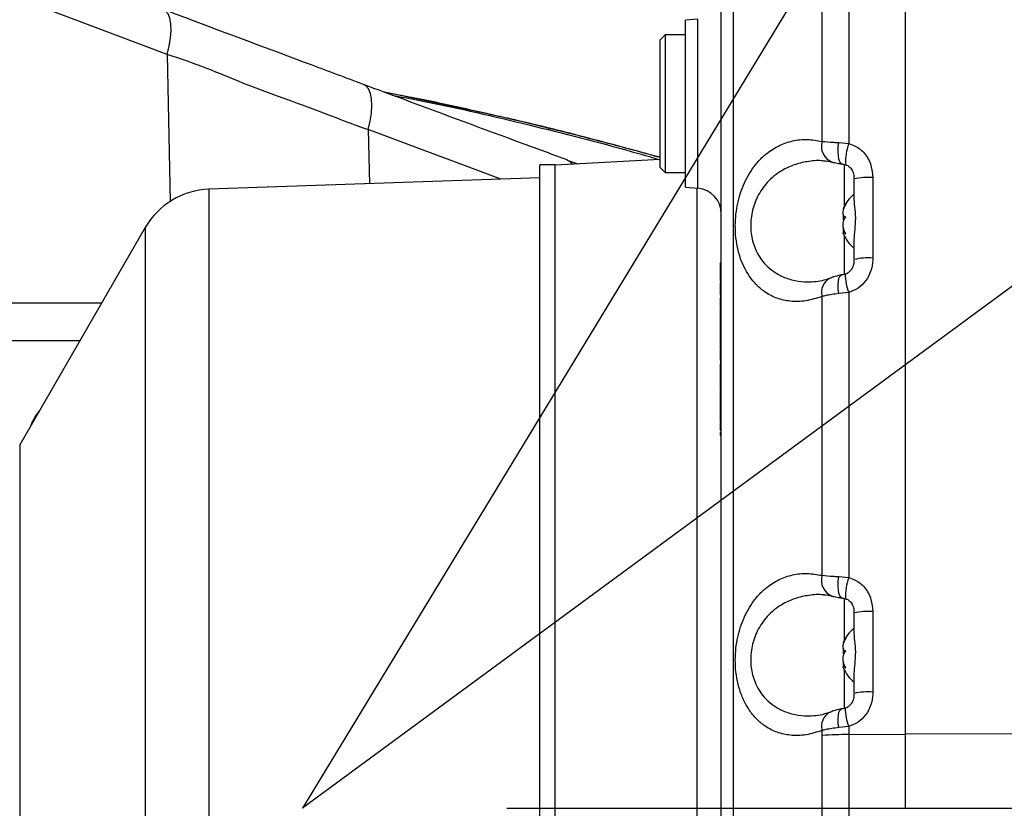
# Model space of a CAD drawing. Extents: x 0 to 16820, y 0 to 11880.
# Tile 23 of 77: x 7736 to 7929, y 6508 to 6662. Entities that reach past the tile are written whole.
import ezdxf

# ---------------------------------------------------------------- set-up
doc = ezdxf.new("R2010")
doc.units = 0
doc.header["$LTSCALE"] = 20
doc.layers.get('0').update_dxf_attribs({"linetype": 'CONTINUOUS'})
doc.styles.add('SLDTEXTSTYLE0', font='TXT', dxfattribs={"width": 0.605})
doc.dimstyles.new('SLDDIMSTYLE0', dxfattribs={"dimtxt": 100, "dimasz": 100, "dimexe": 0, "dimexo": 0.0625, "dimgap": 25, "dimtad": 1, "dimdec": 1, "dimrnd": 1e-09, "dimzin": 12, "dimtxsty": 'SLDTEXTSTYLE0', "dimsah": 1, "dimcen": 0, "dimazin": 3, "dimtfac": 1, "dimtofl": 0, "dimtmove": 0, "dimatfit": 3, "dimtolj": 1, "dimtzin": 12})
doc.dimstyles.new('SLDDIMSTYLE1', dxfattribs={"dimtxt": 100, "dimasz": 100, "dimexe": 0, "dimexo": 0.0625, "dimgap": 25, "dimtad": 1, "dimdec": 4, "dimlfac": 20, "dimzin": 12, "dimtxsty": 'SLDTEXTSTYLE0', "dimsah": 1, "dimcen": 0.09, "dimazin": 3, "dimtfac": 1, "dimtofl": 0, "dimtmove": 0, "dimatfit": 3, "dimtolj": 1, "dimtzin": 12})

# ---------------------------------------------------------------- blocks, each defined once
blk = doc.blocks.new('_D')
at = {"color": 7, "linetype": 'CONTINUOUS'}
blk.add_line((10599.79, 8574.46), (7791.16, 6507.87), dxfattribs=at)
blk.add_solid([(10599.79, 8574.46), (10510.36, 8527.27), (10528.14, 8503.11)], dxfattribs=at)
at = {"color": 7, "linetype": 'CONTINUOUS', "insert": (8954.78, 7524), "char_height": 100, "attachment_point": 1, "rotation": 36.3456, "style": 'SLDTEXTSTYLE0'}
blk.add_mtext('R3487', dxfattribs=at)
blk = doc.blocks.new('_D_1')
at = {"color": 7, "linetype": 'CONTINUOUS'}
for q in [(9232.57, 8882.9), (7791.16, 6507.87)]:
    blk.add_line((8490.54, 7660.25), q, dxfattribs=at)
blk.add_solid([(8490.54, 7660.25), (8555.25, 7737.96), (8529.6, 7753.52)], dxfattribs=at)
at = {"color": 7, "linetype": 'CONTINUOUS', "insert": (8912.41, 8603.77), "char_height": 100, "attachment_point": 1, "rotation": 58.7465, "style": 'SLDTEXTSTYLE0'}
blk.add_mtext('R1348', dxfattribs=at)
blk = doc.blocks.new('_D_2')
at = {"color": 7, "linetype": 'CONTINUOUS'}
for p, q in [((4317.75, 7120.33), (3817.21, 7208.59)), ((7831.16, 6507.87), (11826.43, 6507.87))]:
    blk.add_line(p, q, dxfattribs=at)
blk.add_arc((7791.16, 6507.87), 4005.26, 0, 170, dxfattribs=at)
for points in [[(3846.75, 7203.38), (3880.08, 7298.85), (3850.61, 7304.42)], [(11796.43, 6507.87), (11810.18, 6608.05), (11780.18, 6607.68)]]:
    blk.add_solid(points, dxfattribs=at)
at = {"color": 7, "linetype": 'CONTINUOUS', "insert": (8009.94, 10638.69), "char_height": 100, "attachment_point": 1, "rotation": 355, "style": 'SLDTEXTSTYLE0'}
blk.add_mtext('170°', dxfattribs=at)
blk = doc.blocks.new('_D_3')
at = {"color": 7, "linetype": 'CONTINUOUS'}
for p, q in [((7831.16, 6507.87), (11819.08, 6507.87)), ((4317.75, 5895.41), (3824.45, 5808.43))]:
    blk.add_line(p, q, dxfattribs=at)
blk.add_arc((7791.16, 6507.87), 3997.91, 190, 0, dxfattribs=at)
for points in [[(11789.08, 6507.87), (11772.83, 6408.07), (11802.82, 6407.69)], [(3853.99, 5813.64), (3857.85, 5712.6), (3887.32, 5718.17)]]:
    blk.add_solid(points, dxfattribs=at)
at = {"color": 7, "linetype": 'CONTINUOUS', "insert": (7986.83, 2641.21), "char_height": 100, "attachment_point": 1, "rotation": 5, "style": 'SLDTEXTSTYLE0'}
blk.add_mtext('170°', dxfattribs=at)

msp = doc.modelspace()

# ---------------------------------------------------------------- linework, layer by layer
at = {"color": 7, "linetype": 'CONTINUOUS'}
for p, q in [((7909.1647242, 6892.5007975), (7909.1647242, 6522.5217056)), ((7868.6005001, 6662.4346918), (7866.1647265, 6662.2215903)), ((7866.1647265, 6629.521685), (7866.1647265, 6662.2215903)), ((7862.1647258, 6659.3716389), (7861.1647238, 6658.3716369)), ((7861.1647238, 6633.3716309), (7861.1647238, 6658.3716369)), ((7866.1647265, 6659.3716389), (7862.1647258, 6659.3716389)), ((7862.1647258, 6659.3716389), (7862.1647258, 6632.3716364)), ((7840.6647232, 6633.8716394), (7837.6647246, 6633.8716394)), ((7837.6647246, 6381.8716353), (7837.6647246, 6633.8716394)), ((7861.1647238, 6634.9427498), (7840.6647232, 6633.8683909)), ((7840.6647232, 6381.8716353), (7840.6647232, 6633.8716394)), ((7843.01654, 6634.8447746), (7845.0514314, 6634.0982861)), ((7861.1647238, 6633.3716309), (7862.1647258, 6632.3716364)), ((7862.1647258, 6632.3716364), (7866.1647265, 6632.3716364)), ((7837.6647246, 6631.3716343), (7772.8418068, 6629.1079691)), ((7866.1647265, 6629.521685), (7868.6005001, 6629.308576)), ((7899.1647263, 6627.6175028), (7899.1647263, 6631.127218)), ((7760.3749198, 6621.6171107), (7735.7986991, 6579.0498427)), ((7897.399952, 6620.6848046), (7897.0686023, 6620.6848046)), ((7899.1647263, 6615.3671018), (7899.1647263, 6618.876817)), ((7872.9647224, 6614.7370211), (7873.0647241, 6614.7370211)), ((7872.9647224, 6614.5575366), (7872.9647224, 6613.815049)), ((7872.9647224, 6614.5575366), (7873.0647241, 6614.5575366)), ((7872.9647224, 6613.815049), (7872.9647224, 6613.0325964)), ((7872.9647224, 6613.815049), (7873.0647241, 6613.815049)), ((7872.9647224, 6612.8748453), (7873.0647241, 6612.8748453)), ((7872.9647224, 6612.7030647), (7872.9647224, 6611.928331)), ((7872.9647224, 6611.928331), (7872.9647224, 6611.1921466)), ((7872.9647224, 6611.928331), (7873.0647241, 6611.928331)), ((7872.9647224, 6611.1921466), (7873.0647241, 6611.1921466)), ((7872.9647224, 6611.0171399), (7872.9647224, 6610.8331776)), ((7872.9647224, 6610.8331776), (7873.0647241, 6610.8331776)), ((7872.9647224, 6610.6985605), (7873.0647241, 6610.6985605)), ((7872.9647224, 6610.3136412), (7873.0647241, 6610.3136412)), ((7872.9647224, 6609.5304883), (7873.0647241, 6609.5304883)), ((7872.9647224, 6608.3652249), (7873.0647241, 6608.3652249)), ((7616.1947523, 6606.8716368), (7751.8616182, 6606.8716368)), ((7872.9647224, 6608.1408656), (7873.0647241, 6608.1408656)), ((7872.9647224, 6607.8716389), (7872.9647224, 6607.4229202)), ((7872.9647224, 6607.8716389), (7873.0647241, 6607.8716389)), ((7872.9647224, 6607.4229202), (7873.0647241, 6607.4229202)), ((7872.9647224, 6606.7358202), (7873.0647241, 6606.7358202)), ((7872.9647224, 6605.6729204), (7873.0647241, 6605.6729204)), ((7872.9647224, 6605.4979062), (7872.9647224, 6605.4275281)), ((7872.9647224, 6605.4275281), (7873.0647241, 6605.4275281)), ((7872.9647224, 6605.4275281), (7872.9647224, 6605.2480361)), ((7872.9647224, 6605.2480361), (7873.0647241, 6605.2480361)), ((7872.9647224, 6605.2480361), (7872.9647224, 6605.1793269)), ((7872.9647224, 6605.1793269), (7872.9647224, 6604.7306082)), ((7872.9647224, 6605.1793269), (7873.0647241, 6605.1793269)), ((7872.9647224, 6604.7306082), (7873.0647241, 6604.7306082)), ((7872.9647224, 6604.7306082), (7872.9647224, 6604.6534872)), ((7872.9647224, 6604.6534872), (7873.0647241, 6604.6534872)), ((7872.9647224, 6604.6534872), (7872.9647224, 6604.102405)), ((7872.9647224, 6604.102405), (7872.9647224, 6603.6536864)), ((7872.9647224, 6604.102405), (7873.0647241, 6604.102405)), ((7872.9647224, 6603.6536864), (7873.0647241, 6603.6536864)), ((7872.9647224, 6603.6487913), (7872.9647224, 6603.6326534)), ((7872.9647224, 6603.6326534), (7872.9647224, 6603.1432694)), ((7872.9647224, 6603.1881443), (7873.0647241, 6603.1881443)), ((7872.9647224, 6601.371648), (7872.9522203, 6601.371648)), ((7872.9647224, 6602.1427682), (7873.0647241, 6602.1427682)), ((7872.9647224, 6601.4381445), (7873.0647241, 6601.4381445)), ((7872.9647224, 6601.4381445), (7872.9647224, 6600.9894258)), ((7872.9647224, 6600.9894258), (7873.0647241, 6600.9894258)), ((7872.9647224, 6600.9894258), (7872.9647224, 6600.5280859)), ((7872.9647224, 6600.4677883), (7873.0647241, 6600.4677883)), ((7872.9647224, 6599.2857015), (7873.0647241, 6599.2857015)), ((7872.9647224, 6598.1484822), (7872.9647224, 6597.8486783)), ((7872.9647224, 6598.1344602), (7873.0647241, 6598.1344602)), ((7872.9647224, 6598.0254805), (7873.0647241, 6598.0254805)), ((7872.9647224, 6597.7754838), (7873.0647241, 6597.7754838)), ((7872.9647224, 6597.7306089), (7873.0647241, 6597.7306089)), ((7872.9647224, 6594.8139599), (7872.9522203, 6594.8139599)), ((7872.9647224, 6596.5716562), (7873.0647241, 6596.5716562)), ((7872.9647224, 6595.5984986), (7873.0647241, 6595.5984986)), ((7872.9647224, 6595.5767653), (7873.0647241, 6595.5767653)), ((7872.9647224, 6595.4421482), (7873.0647241, 6595.4421482)), ((7872.9647224, 6595.3524059), (7873.0647241, 6595.3524059)), ((7872.9647224, 6595.1729214), (7873.0647241, 6595.1729214)), ((7872.9647224, 6594.9998445), (7873.0647241, 6594.9998445)), ((7872.9647224, 6594.9485621), (7873.0647241, 6594.9485621)), ((7872.9647224, 6594.9485621), (7872.9647224, 6594.5447108)), ((7872.9647224, 6594.5447108), (7873.0647241, 6594.5447108)), ((7872.9647224, 6594.0223804), (7873.0647241, 6594.0223804)), ((7872.9647224, 6593.6024061), (7873.0647241, 6593.6024061)), ((7872.9647224, 6592.5703517), (7873.0647241, 6592.5703517)), ((7872.9647224, 6592.5254843), (7873.0647241, 6592.5254843)), ((7872.9647224, 6592.4870244), (7873.0647241, 6592.4870244)), ((7872.9647224, 6592.448557), (7873.0647241, 6592.448557)), ((7872.9647224, 6592.1408704), (7873.0647241, 6592.1408704)), ((7872.9647224, 6592.0318908), (7873.0647241, 6592.0318908)), ((7872.9647224, 6590.9101016), (7873.0647241, 6590.9101016)), ((7872.9647224, 6589.7883049), (7873.0647241, 6589.7883049)), ((7872.9647224, 6589.6606988), (7873.0647241, 6589.6606988)), ((7872.9647224, 6589.5797408), (7872.9647224, 6589.2927146)), ((7872.9647224, 6588.7947178), (7873.0647241, 6588.7947178)), ((7872.9647224, 6588.7562505), (7873.0647241, 6588.7562505)), ((7872.9647224, 6588.7434355), (7873.0647241, 6588.7434355)), ((7872.9647224, 6588.3716366), (7873.0647241, 6588.3716366)), ((7872.9647224, 6587.4101019), (7873.0647241, 6587.4101019)), ((7739.6711309, 6585.7570938), (7738.8962445, 6584.7614354)), ((7872.9647224, 6586.871641), (7872.9647224, 6586.217793)), ((7872.9647224, 6586.4485598), (7873.0647241, 6586.4485598)), ((7872.9647224, 6586.217793), (7873.0647241, 6586.217793)), ((7872.9647224, 6586.217793), (7872.9647224, 6584.7947172)), ((7872.9647224, 6584.7947172), (7873.0647241, 6584.7947172)), ((7872.9647224, 6584.7947172), (7872.9647224, 6584.525483)), ((7872.9647224, 6584.525483), (7873.0647241, 6584.525483)), ((7872.9647224, 6584.525483), (7872.9647224, 6584.1408691)), ((7872.9647224, 6584.1408691), (7873.0647241, 6584.1408691)), ((7872.9647224, 6583.4870211), (7873.0647241, 6583.4870211)), ((7872.9647224, 6583.3075366), (7873.0647241, 6583.3075366)), ((7737.9967135, 6582.9439184), (7737.9493837, 6582.7749393)), ((7872.9647224, 6582.6388619), (7873.0647241, 6582.6388619)), ((7872.9647224, 6581.9485581), (7873.0647241, 6581.9485581)), ((7872.9647224, 6581.4613796), (7872.9647224, 6581.3439957)), ((7872.9647224, 6581.4613796), (7873.0647241, 6581.4613796)), ((7872.9647224, 6581.3439957), (7873.0647241, 6581.3439957)), ((7872.9647224, 6581.3439957), (7872.9647224, 6580.974201)), ((7872.9647224, 6580.974201), (7873.0647241, 6580.974201)), ((7899.1647263, 6542.6175057), (7899.1647263, 6546.1272171)), ((7897.399952, 6535.6848019), (7897.0686023, 6535.6848019)), ((7899.1647263, 6530.3671009), (7899.1647263, 6533.8768142)), ((7909.1647242, 6522.5217056), (7909.1647242, 6507.8716374))]:
    msp.add_line(p, q, dxfattribs=at)
at = {"color": 8, "linetype": 'CONTINUOUS'}
for p, q in [((7764.6409006, 6655.4834938), (7630.3175961, 6706.3970065)), ((7892.8806533, 6638.5026819), (7892.8806533, 6693.1268519)), ((7898.1042479, 6693.9124114), (7898.1042479, 6638.0733496)), ((7868.6005001, 6629.308576), (7868.6005001, 6662.4346918)), ((7764.6409006, 6655.4834938), (7765.2773087, 6626.7497784)), ((7827.9951488, 6643.7615252), (7807.251002, 6648.1043047)), ((7827.8590863, 6643.8205785), (7827.9951488, 6643.7615252)), ((7804.0210021, 6640.7936758), (7804.2648652, 6630.2052906)), ((7896.1559807, 6638.2533557), (7898.1042479, 6638.0733496)), ((7897.2693955, 6625.8151999), (7897.2693955, 6633.9915192)), ((7902.8160994, 6631.4012876), (7902.8160994, 6615.6411714)), ((7772.8418068, 6629.1079691), (7772.8418068, 6458.9713237)), ((7868.4264024, 6380.4199642), (7868.4264024, 6629.3238125)), ((7760.3749198, 6621.6171107), (7760.3749198, 6461.992739)), ((7897.2693955, 6612.4131999), (7897.2693955, 6619.928079)), ((7872.9647224, 6613.0325964), (7873.0647241, 6613.0325964)), ((7872.9647224, 6612.7030647), (7873.0647241, 6612.7030647)), ((7898.1042479, 6608.912403), (7896.1559807, 6608.6746699)), ((7898.1042479, 6608.912403), (7898.1042479, 6553.0733525)), ((7892.8806533, 6553.5026773), (7892.8806533, 6608.1268511)), ((7872.9647224, 6603.6326534), (7873.0647241, 6603.6326534)), ((7747.5650062, 6599.4296915), (7616.7525773, 6599.4296915)), ((7872.9647224, 6600.5280859), (7873.0647241, 6600.5280859)), ((7735.7986991, 6579.0498427), (7735.7986991, 6437.2239805)), ((7896.1559807, 6553.2533622), (7898.1042479, 6553.0733525)), ((7897.2693955, 6540.815199), (7897.2693955, 6548.9915258)), ((7902.8160994, 6546.4012905), (7902.8160994, 6530.6411723)), ((7897.2693955, 6527.4132027), (7897.2693955, 6534.9280762)), ((7898.1042479, 6523.9124058), (7896.1559807, 6523.674669)), ((7898.1042479, 6523.9124058), (7898.1044118, 6522.3175914)), ((7892.8806086, 6522.1325609), (7892.8806533, 6523.1268511)), ((7898.1044118, 6522.3175914), (7909.1647242, 6522.3841465)), ((7909.1647242, 6522.5217056), (7979.9399947, 6522.3942355))]:
    msp.add_line(p, q, dxfattribs=at)
at = {"color": 8, "linetype": 'CONTINUOUS', "flags": 128}
for points in [[(7764.6409006, 6655.4834938), (7765.0591725, 6657.1489668), (7765.3305785, 6658.7451345), (7765.4465244, 6660.221467), (7765.403339, 6661.5312195), (7765.2023912, 6662.6329071), (7764.8500421, 6663.4916759), (7764.357447, 6664.0803314), (7763.9347234, 6664.3223113)], [(7804.0210021, 6640.7936758), (7804.4202182, 6642.444039), (7804.6710755, 6644.027049), (7804.7658022, 6645.4936511), (7804.7014617, 6646.7983967), (7804.4800482, 6647.9008591), (7804.1084225, 6648.7668848), (7803.5981006, 6649.3696219), (7803.1253063, 6649.6404654)], [(7829.9927798, 6631.1037264), (7823.9080471, 6633.3606935), (7813.9510018, 6637.0750612), (7804.0210542, 6640.7936609), (7804.0210021, 6640.7936758), (7804.0210021, 6640.7936758)], [(7896.9102402, 6634.0343601), (7896.6509451, 6634.1528839), (7896.3999425, 6634.4790852), (7896.2063392, 6634.9922812), (7896.0804318, 6635.6651879), (7896.0289334, 6636.4619977), (7896.0545708, 6637.340287), (7896.1559807, 6638.2533557)], [(7844.0116507, 6634.0437925), (7843.614572, 6634.5165617), (7843.01654, 6634.8447746)], [(7896.1559807, 6608.6746699), (7896.0545708, 6609.5673389), (7896.0289334, 6610.398697), (7896.0804318, 6611.1245102), (7896.2063392, 6611.7061547), (7896.3999425, 6612.1126882), (7896.6509451, 6612.3224742), (7896.7285951, 6612.3439691)], [(7896.9102402, 6549.0343555), (7896.6509451, 6549.1528793), (7896.3999425, 6549.4790806), (7896.2063392, 6549.9922841), (7896.0804318, 6550.6651907), (7896.0289334, 6551.461993), (7896.0545708, 6552.3402936), (7896.1559807, 6553.2533622)], [(7896.1559807, 6523.674669), (7896.0545708, 6524.567338), (7896.0289334, 6525.3986961), (7896.0804318, 6526.1245074), (7896.2063392, 6526.7061538), (7896.3999425, 6527.1126854), (7896.6509451, 6527.3224733), (7896.7285951, 6527.3439719)]]:
    msp.add_lwpolyline(points, dxfattribs=at)
at = {"color": 7, "linetype": 'CONTINUOUS'}
for centre, radius, start, end in [((7791.1647235, 6507.8716374), 3487, 190, 170), ((7791.1647235, 6507.8716374), 1348, 190, 170), ((7773.3653001, 6614.1171089), 15, 92, 150), ((7868.1647235, 6624.3276062), 5, 0, 85), ((7903.5637053, 6622.7522483), 7, 128.934088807, 158.314093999), ((7903.5637053, 6622.9910265), 7, 201.761895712, 231.065911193), ((7903.5637053, 6537.7522483), 7, 128.934088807, 158.314093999), ((7903.5637053, 6537.9910265), 7, 201.761895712, 231.065911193)]:
    msp.add_arc(centre, radius, start, end, dxfattribs=at)
at = {"color": 8, "linetype": 'CONTINUOUS'}
for centre, radius, start, end in [((7896.0784994, 6637.5490041), 3.3370228, 163.39410279, 248.924606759), ((7909.6166733, 6634.1603113), 12.1592684, 161.227259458, 181.110986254), ((7901.960569, 6618.3390613), 13.0902135, 86.252678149, 102.332388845), ((7901.960569, 6602.578945), 13.0902135, 86.252678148, 102.332388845), ((7907.3398568, 6612.5412847), 9.922966, 180.227587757, 201.450997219), ((7895.8815455, 6608.9430366), 3.1099056, 119.00757061, 195.215310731), ((7896.0784984, 6552.5490047), 3.3370203, 163.394183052, 248.924609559), ((7909.6166445, 6549.1603182), 12.1592398, 161.227233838, 181.111043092), ((7901.9605937, 6533.338909), 13.0903667, 86.252830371, 102.332352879), ((7901.9605988, 6517.578636), 13.0905209, 86.25289697, 102.332228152), ((7907.3397859, 6527.541274), 9.922895, 180.227532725, 201.451074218), ((7895.8815562, 6523.9430328), 3.1099149, 119.007700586, 195.21519157), ((7898.3142104, 6442.5625036), 79.7553637, 90.150718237, 93.906493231)]:
    msp.add_arc(centre, radius, start, end, dxfattribs=at)
for points, knots in [([(7874.8883207, 6992.393235), (7874.8888293, 6992.3903569), (7874.8921279, 6992.3716872), (7874.907034, 6991.8598752), (7874.9376182, 6990.6581664), (7874.9748259, 6988.6551896), (7875.0090757, 6986.0397313), (7875.0449108, 6982.7036204), (7875.0814423, 6978.6650445), (7875.119009, 6973.9324234), (7875.1575159, 6968.5543834), (7875.1963465, 6962.5766752), (7875.2351105, 6956.0334176), (7875.2732532, 6948.9456588), (7875.3101214, 6941.3705118), (7875.3451975, 6933.378718), (7875.3774494, 6925.068876), (7875.4075688, 6916.4322536), (7875.4347145, 6907.5457529), (7875.4564338, 6898.4955714), (7875.4717105, 6889.3665387), (7875.4803033, 6867.5413118), (7875.4679739, 6799.6132696), (7875.4754248, 6704.6511142), (7875.476838, 6619.334255), (7875.4738301, 6577.1754034), (7875.4708505, 6559.1164512), (7875.4708749, 6541.0461524), (7875.4764304, 6522.9542929), (7875.4922004, 6505.6473923), (7875.5131765, 6489.1447518), (7875.5318697, 6473.5678295), (7875.5508002, 6458.2303922), (7875.5693735, 6443.2606383), (7875.5873907, 6428.7618724), (7875.6045891, 6414.8079815), (7875.6208987, 6401.5072915), (7875.6361445, 6388.9683689), (7875.6502923, 6377.2929931), (7875.6633914, 6366.5278661), (7875.6752307, 6356.7568057), (7875.685714, 6348.0666663), (7875.694665, 6340.542517), (7875.7021789, 6334.1960109), (7875.7082108, 6329.0724635), (7875.7124335, 6325.5056759), (7875.7151713, 6323.2554929), (7875.7168291, 6321.8440258), (7875.716934, 6321.7290946), (7875.7169892, 6321.668694)], [0, 0, 0, 0, 0.00247169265, 0.01603312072, 0.02958798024, 0.04042775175, 0.05130651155, 0.06218502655, 0.07302469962, 0.0838446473, 0.09470279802, 0.10556108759, 0.11638088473, 0.12724629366, 0.13815093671, 0.14905549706, 0.15992091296, 0.17070113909, 0.18151522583, 0.19237564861, 0.20325285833, 0.21408620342, 0.26992211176, 0.44443552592, 0.55141168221, 0.57282048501, 0.59424358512, 0.61565788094, 0.63704955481, 0.65843198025, 0.67695324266, 0.69554077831, 0.71412818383, 0.73264935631, 0.75116919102, 0.76975520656, 0.78834144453, 0.80686126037, 0.82539735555, 0.84399963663, 0.86260210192, 0.88113818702, 0.89967684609, 0.91828181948, 0.93688695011, 0.95542566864, 0.96976890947, 0.98411243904, 1, 1, 1, 1]), ([(7804.0210021, 6640.7936758), (7804.020985, 6640.7936808), (7802.5463666, 6641.2226589), (7791.4097405, 6645.6066586), (7779.678569, 6649.6302759), (7770.1413837, 6653.8537218), (7764.6409174, 6655.4834889), (7764.6409006, 6655.4834938)], [0, 0, 0, 0, 0.0000028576, 0.2468016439, 0.6234236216, 0.9999988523, 1, 1, 1, 1]), ([(7808.7377355, 6647.5491023), (7811.2804726, 6647.0649189), (7820.6556267, 6645.2797189), (7836.7474168, 6641.4541057), (7851.682074, 6637.6960243), (7859.7759521, 6635.300279), (7861.1647238, 6634.8892099)], [0, 0, 0, 0, 0.1440915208, 0.5312701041, 0.9195739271, 1, 1, 1, 1]), ([(7861.1647238, 6635.3146082), (7860.4583451, 6635.5154475), (7856.6749609, 6636.591148), (7849.7774668, 6638.4276942), (7841.5047946, 6640.5464323), (7834.2410855, 6642.3161621), (7830.0771879, 6643.2797236), (7827.9951488, 6643.7615252)], [0, 0, 0, 0, 0.0644287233, 0.3450820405, 0.6257839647, 0.812883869, 1, 1, 1, 1]), ([(7892.8806533, 6608.1268511), (7891.832316, 6607.7874211), (7889.7358695, 6607.1086351), (7886.7764955, 6607.0695789), (7884.0982102, 6607.6605335), (7881.9012977, 6608.7574047), (7880.0604745, 6610.2798311), (7878.6550312, 6611.9889751), (7877.5497648, 6613.9393524), (7876.7262807, 6616.0291396), (7876.1633827, 6618.3619341), (7875.891699, 6620.7601067), (7875.9061976, 6623.1217649), (7876.1492044, 6625.3411144), (7876.6115503, 6627.4528618), (7877.2721746, 6629.4680375), (7878.1352699, 6631.3541934), (7879.2357323, 6633.1674574), (7880.5541071, 6634.7983635), (7882.3185149, 6636.4272051), (7884.5074992, 6637.7857972), (7887.1690389, 6638.6919605), (7889.9882984, 6639.0139504), (7891.9165047, 6638.6731101), (7892.8806533, 6638.5026819)], [0, 0, 0, 0, 0.0680137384, 0.1360126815, 0.1930133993, 0.2499586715, 0.294503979, 0.3390055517, 0.3755534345, 0.4120675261, 0.4486596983, 0.4852288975, 0.5174397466, 0.5496560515, 0.5808453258, 0.6120508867, 0.6457912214, 0.6795536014, 0.7188165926, 0.7581060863, 0.8164478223, 0.874842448, 0.9374182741, 1, 1, 1, 1]), ([(7892.8806533, 6638.5026819), (7893.6042632, 6638.4396845), (7894.5908557, 6638.353792), (7895.8265882, 6638.2744932), (7896.1559807, 6638.2533557)], [0, 0, 0, 0, 0.7334435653, 1, 1, 1, 1]), ([(7898.1042479, 6638.0733496), (7898.5467906, 6637.9252563), (7899.7138748, 6637.534701), (7901.3751099, 6636.1329864), (7902.6133977, 6633.9207445), (7902.7508362, 6632.2124692), (7902.8160994, 6631.4012876)], [0, 0, 0, 0, 0.1590780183, 0.4195244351, 0.7243587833, 1, 1, 1, 1]), ([(7893.235748, 6634.6511787), (7893.0931225, 6634.6685895), (7891.991722, 6634.8030413), (7890.0338059, 6634.5857778), (7887.40549, 6633.9730811), (7884.7277902, 6632.7359159), (7882.2138397, 6630.7405688), (7880.2160062, 6627.901986), (7879.2434489, 6625.1964343), (7878.9181089, 6622.953248), (7878.9004309, 6620.7732629), (7879.2584989, 6618.944607), (7879.884457, 6617.2487317), (7880.5375751, 6615.9686906), (7881.6271263, 6614.5030151), (7883.0118071, 6613.2195979), (7884.8221669, 6612.0904314), (7886.9858506, 6611.3042602), (7889.2154964, 6610.8980812), (7890.6845812, 6610.9904853), (7891.2965705, 6611.0289789)], [0, 0, 0, 0, 0.0116005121, 0.0895829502, 0.1599317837, 0.2317926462, 0.3247066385, 0.4021309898, 0.4716117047, 0.5063251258, 0.5423989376, 0.6062754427, 0.6231843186, 0.6641368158, 0.7063979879, 0.7582186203, 0.8114229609, 0.8798792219, 0.9499602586, 1, 1, 1, 1]), ([(7902.8160994, 6615.6411714), (7902.8142903, 6615.5116469), (7902.8018856, 6614.6235026), (7902.5070381, 6613.0309705), (7901.4952773, 6611.1248356), (7900.0080428, 6609.6364265), (7898.7391676, 6609.1538664), (7898.1042479, 6608.912403)], [0, 0, 0, 0, 0.0442015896, 0.3030886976, 0.5416362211, 0.7706439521, 1, 1, 1, 1]), ([(7896.1559807, 6608.6746699), (7895.2609903, 6608.5555784), (7894.0447639, 6608.3937419), (7893.1238815, 6608.182615), (7892.8806533, 6608.1268511)], [0, 0, 0, 0, 0.7358748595, 1, 1, 1, 1]), ([(7892.8806533, 6523.1268511), (7891.8469579, 6522.7906761), (7889.7502682, 6522.1087975), (7886.8023837, 6522.0675904), (7884.1083411, 6522.6550488), (7881.91908, 6523.7467513), (7880.0665556, 6525.270758), (7878.6668462, 6526.9735014), (7877.5525288, 6528.928416), (7876.7352867, 6531.0061629), (7876.1630757, 6533.3442165), (7875.8942564, 6535.7326572), (7875.9032201, 6538.1096395), (7876.1466294, 6540.320439), (7876.6078236, 6542.4451263), (7877.266904, 6544.4527052), (7878.1309805, 6546.3487829), (7879.2281155, 6548.1554779), (7880.5488868, 6549.794433), (7882.3036502, 6551.4140775), (7884.4951478, 6552.7820223), (7887.1463634, 6553.686264), (7889.9762909, 6554.0146303), (7891.9048882, 6553.6746757), (7892.8806533, 6553.5026773)], [0, 0, 0, 0, 0.0670553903, 0.136011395, 0.1922616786, 0.2499526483, 0.2939197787, 0.3390014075, 0.3750415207, 0.4120638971, 0.4479609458, 0.4852300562, 0.5169318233, 0.5496604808, 0.5804598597, 0.6120551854, 0.6454394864, 0.679557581, 0.7184483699, 0.7581088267, 0.8156686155, 0.8748462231, 0.9366790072, 1, 1, 1, 1]), ([(7892.8806533, 6553.5026773), (7893.6042801, 6553.439681), (7894.5909086, 6553.3537888), (7895.8265899, 6553.2744984), (7896.1559807, 6553.2533622)], [0, 0, 0, 0, 0.7334338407, 1, 1, 1, 1]), ([(7898.1042479, 6553.0733525), (7898.5467909, 6552.9252609), (7899.7138789, 6552.5347092), (7901.3751058, 6551.13298), (7902.6133971, 6548.920743), (7902.7508361, 6547.2124698), (7902.8160994, 6546.4012905)], [0, 0, 0, 0, 0.1590778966, 0.4195251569, 0.724359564, 1, 1, 1, 1]), ([(7893.235748, 6549.6511741), (7893.0931312, 6549.6685868), (7891.9920836, 6549.8030178), (7890.0335733, 6549.5857569), (7887.4056348, 6548.9731172), (7884.7277842, 6547.7359231), (7882.2138637, 6545.7405841), (7880.2160123, 6542.9020054), (7879.2434479, 6540.1964608), (7878.9181093, 6537.953258), (7878.900427, 6535.7733343), (7879.2585074, 6533.9446056), (7879.8844349, 6532.2487602), (7880.5376126, 6530.9686466), (7881.6269991, 6529.5031665), (7883.0119273, 6528.2195009), (7884.8219722, 6527.0905384), (7886.9859162, 6526.3042314), (7889.2154355, 6525.8980889), (7890.6845538, 6525.9904867), (7891.296563, 6526.028978)], [0, 0, 0, 0, 0.0116034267, 0.0895821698, 0.1599341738, 0.2317950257, 0.3247089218, 0.4021331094, 0.4716137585, 0.5063271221, 0.5424011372, 0.6062762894, 0.6231850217, 0.6641374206, 0.7064012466, 0.7582187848, 0.8114261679, 0.8798789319, 0.9499596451, 1, 1, 1, 1]), ([(7902.8160994, 6530.6411723), (7902.8142904, 6530.5116467), (7902.801886, 6529.6235029), (7902.5070356, 6528.0309709), (7901.4952795, 6526.1248335), (7900.0080477, 6524.6364314), (7898.7391682, 6524.1538695), (7898.1042479, 6523.9124058)], [0, 0, 0, 0, 0.04420207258, 0.30308891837, 0.54163733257, 0.7706450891, 1, 1, 1, 1]), ([(7896.1559807, 6523.674669), (7895.2609903, 6523.555578), (7894.0447638, 6523.393742), (7893.1238815, 6523.182615), (7892.8806533, 6523.1268511)], [0, 0, 0, 0, 0.7358748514, 1, 1, 1, 1]), ([(7892.9061269, 6466.2390149), (7892.90365, 6470.7912928), (7892.8986852, 6479.9163811), (7892.8939204, 6493.8547302), (7892.8878614, 6507.957096), (7892.88303, 6517.400045), (7892.8806086, 6522.1325609)], [0, 0, 0, 0, 0.2471397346, 0.4953941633, 0.7471070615, 1, 1, 1, 1]), ([(7898.1044118, 6522.3175914), (7898.1104748, 6517.5781572), (7898.1226289, 6508.0773563), (7898.1399546, 6493.7316735), (7898.1561226, 6479.3291999), (7898.1686072, 6469.8014597), (7898.1748645, 6465.0261759)], [0, 0, 0, 0, 0.2470676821, 0.4952787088, 0.7470347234, 1, 1, 1, 1])]:
    msp.add_open_spline(points, degree=3, knots=knots, dxfattribs=at)
at = {"color": 7, "linetype": 'CONTINUOUS'}
for points, knots in [([(7873.1647258, 6329.0658391), (7873.1647258, 6329.1229671), (7873.1647258, 6329.2315613), (7873.1647258, 6330.5835477), (7873.1647258, 6332.7295802), (7873.1647258, 6336.0964718), (7873.1647258, 6340.9396469), (7873.1647258, 6347.0409024), (7873.1647258, 6354.293964), (7873.1647258, 6362.5830744), (7873.1647258, 6371.8687256), (7873.1647258, 6382.2378919), (7873.1647258, 6393.4960061), (7873.1647258, 6405.4812915), (7873.1647258, 6418.149533), (7873.1647258, 6431.6143843), (7873.1647258, 6445.6035613), (7873.1647258, 6459.9376211), (7873.1647258, 6474.5746481), (7873.1647258, 6489.627986), (7873.1647258, 6504.7816161), (7873.1647258, 6519.8184051), (7873.1647258, 6539.578472), (7873.1647258, 6574.2154807), (7873.1647258, 6643.466786), (7873.1647258, 6732.8817028), (7873.1647258, 6812.8378463), (7873.1647258, 6858.3858535), (7873.1647258, 6876.9431885), (7873.1647258, 6888.2268877), (7873.1647258, 6897.2347438), (7873.1647258, 6905.9805819), (7873.1647258, 6914.3248089), (7873.1647258, 6922.4008116), (7873.1647258, 6930.1584303), (7873.1647258, 6937.6471368), (7873.1647258, 6944.8010485), (7873.1647258, 6951.4965704), (7873.1647258, 6957.6908122), (7873.1647258, 6963.3450516), (7873.1647258, 6968.4676318), (7873.1647258, 6972.9647826), (7873.1647258, 6976.8119643), (7873.1647258, 6979.9900771), (7873.1647258, 6982.5022106), (7873.1647258, 6984.127328), (7873.1647258, 6985.2868865), (7873.1647258, 6985.6583379), (7873.1647258, 6985.6146525), (7873.1647258, 6985.5965472)], [0, 0, 0, 0, 0.0156631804, 0.0297740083, 0.0439448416, 0.0619322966, 0.0800444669, 0.0985505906, 0.1171930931, 0.1351822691, 0.1532965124, 0.1718048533, 0.1904493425, 0.2084311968, 0.2265376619, 0.2450375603, 0.2636731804, 0.2816645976, 0.2997808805, 0.3182916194, 0.3369388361, 0.3549223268, 0.3729574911, 0.4090280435, 0.4811691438, 0.6254513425, 0.734999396, 0.7726710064, 0.7915067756, 0.8026549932, 0.8138075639, 0.8243497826, 0.8349688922, 0.8452360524, 0.8556001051, 0.8660374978, 0.8765493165, 0.8871379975, 0.8975021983, 0.9079402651, 0.9184529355, 0.929042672, 0.9393996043, 0.9498301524, 0.9603349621, 0.9709167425, 0.9783899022, 0.9910437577, 1, 1, 1, 1]), ([(7803.1268607, 6649.6423728), (7799.724501, 6650.9128175), (7788.1544269, 6655.2330958), (7775.0783041, 6660.132895), (7765.3954042, 6663.7753777), (7763.9361297, 6664.324323)], [0, 0, 0, 0, 0.2613294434, 0.8886776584, 1, 1, 1, 1]), ([(7843.1294163, 6634.8109192), (7840.2130251, 6635.8844637), (7829.5506619, 6639.8093558), (7816.21517, 6644.7534193), (7805.8366311, 6648.6317835), (7803.1355145, 6649.6411658)], [0, 0, 0, 0, 0.2178427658, 0.7964359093, 1, 1, 1, 1]), ([(7827.8514271, 6643.7868423), (7824.5368376, 6644.544646), (7817.6353927, 6646.1225009), (7810.6943154, 6647.4668835), (7807.086862, 6648.1655932)], [0, 0, 0, 0, 0.4802747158, 1, 1, 1, 1]), ([(7861.1647238, 6635.3786236), (7856.2807141, 6636.7062854), (7846.5518021, 6639.3509779), (7835.4283224, 6642.1086704), (7829.1848703, 6643.5009374), (7827.8523807, 6643.7980777)], [0, 0, 0, 0, 0.44225288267, 0.88096454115, 1, 1, 1, 1]), ([(7893.2377671, 6634.6760786), (7893.7557381, 6634.6525702), (7894.2971596, 6634.6279974), (7894.8492639, 6634.4378778), (7894.873177, 6634.4296432)], [0, 0, 0, 0, 0.9566873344, 1, 1, 1, 1]), ([(7894.8845689, 6634.4350076), (7894.9485493, 6634.4188718), (7895.2998882, 6634.3302643), (7895.9758297, 6634.1783372), (7896.6405934, 6634.0826392), (7896.9171693, 6634.0428239)], [0, 0, 0, 0, 0.1150569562, 0.6318181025, 1, 1, 1, 1]), ([(7896.9138016, 6634.0294278), (7896.9446321, 6634.0263622), (7897.1121858, 6634.009702), (7897.3646568, 6633.9521776), (7897.5640098, 6633.8964576), (7897.5913872, 6633.8888055)], [0, 0, 0, 0, 0.1628495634, 0.88503286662, 1, 1, 1, 1]), ([(7897.4556898, 6633.8926798), (7897.5529246, 6633.8749065), (7897.902003, 6633.8110993), (7898.4309493, 6633.3838921), (7898.9239869, 6632.6358052), (7899.1597402, 6631.8248598), (7899.1380385, 6631.3034772), (7899.1306995, 6631.1271584)], [0, 0, 0, 0, 0.0856797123, 0.3075949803, 0.5654723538, 0.8530534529, 1, 1, 1, 1]), ([(7899.1647263, 6618.876817), (7899.2032731, 6619.4647999), (7899.2840087, 6620.6963209), (7899.5281741, 6622.9010855), (7899.4155282, 6625.1505528), (7899.1900108, 6626.7120822), (7899.169579, 6627.4437324), (7899.1647263, 6627.6175028)], [0, 0, 0, 0, 0.2143088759, 0.4488665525, 0.6927838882, 0.9270346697, 1, 1, 1, 1]), ([(7897.5720455, 6626.2244007), (7897.4234578, 6625.9948361), (7897.1660084, 6625.5970825), (7897.0037773, 6625.2161454), (7896.9787879, 6625.0533868), (7897.0498627, 6625.0733851), (7897.0686023, 6625.0786579)], [0, 0, 0, 0, 0.3662930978, 0.6346554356, 0.9036727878, 1, 1, 1, 1]), ([(7897.5720455, 6623.6781276), (7897.4241516, 6623.7160568), (7897.167919, 6623.7817709), (7896.9984068, 6624.1835165), (7896.9924495, 6624.6913255), (7897.1354303, 6625.2999652), (7897.3490334, 6625.823647), (7897.5173609, 6626.1261322), (7897.5720455, 6626.2244007)], [0, 0, 0, 0, 0.2355784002, 0.4081495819, 0.58115428, 0.7450899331, 0.9171872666, 1, 1, 1, 1]), ([(7897.0680063, 6624.1060591), (7897.0515606, 6624.0377791), (7896.9800751, 6623.7409822), (7896.9858639, 6623.2888469), (7897.0709053, 6622.9855514), (7897.1028452, 6622.8716395)], [0, 0, 0, 0, 0.1572375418, 0.6834744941, 1, 1, 1, 1]), ([(7897.5720455, 6620.3253588), (7897.4241501, 6620.5919287), (7897.1679071, 6621.0537864), (7896.9984154, 6621.8462246), (7896.9924443, 6622.5234557), (7897.1354621, 6623.1051828), (7897.3489994, 6623.4723235), (7897.517359, 6623.6276684), (7897.5720455, 6623.6781276)], [0, 0, 0, 0, 0.2355697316, 0.4081470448, 0.5811360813, 0.7450673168, 0.917192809, 1, 1, 1, 1]), ([(7897.0680063, 6621.6372198), (7897.0515717, 6621.6044222), (7896.9800965, 6621.4617831), (7896.9849853, 6621.1199656), (7897.067381, 6620.7997112), (7897.0969443, 6620.6848046)], [0, 0, 0, 0, 0.16069124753, 0.69885797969, 1, 1, 1, 1]), ([(7897.0692878, 6620.3999168), (7897.0519738, 6620.4369613), (7896.9783358, 6620.5945157), (7897.0009946, 6620.638713), (7897.0183258, 6620.6725186)], [0, 0, 0, 0, 0.23512219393, 1, 1, 1, 1]), ([(7897.0686023, 6620.6646136), (7897.0922447, 6620.6657463), (7897.155772, 6620.6687899), (7897.3505459, 6620.5183445), (7897.517714, 6620.3726962), (7897.5720455, 6620.3253588)], [0, 0, 0, 0, 0.2857700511, 0.7678673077, 1, 1, 1, 1]), ([(7872.9647224, 6614.7370211), (7872.9647224, 6614.7439034), (7872.9647224, 6614.7524107), (7872.9647224, 6614.5887889), (7872.9647224, 6614.5575366)], [0, 0, 0, 0, 0.8089966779, 1, 1, 1, 1]), ([(7899.1387312, 6615.2442789), (7899.1242922, 6614.945944), (7899.0945609, 6614.3316453), (7898.7372691, 6613.4870178), (7898.1751761, 6612.8528077), (7897.6913787, 6612.5521316), (7897.4363152, 6612.5107605), (7897.4209105, 6612.5082618)], [0, 0, 0, 0, 0.2583798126, 0.5320275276, 0.7705596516, 0.9861428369, 1, 1, 1, 1]), ([(7872.9647224, 6613.0325964), (7872.9647224, 6613.0025699), (7872.9647224, 6612.9489328), (7872.9647224, 6612.8974899), (7872.9647224, 6612.8748453)], [0, 0, 0, 0, 0.5598098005, 1, 1, 1, 1]), ([(7872.9647224, 6612.8748453), (7872.9647224, 6612.8433812), (7872.9647224, 6612.7871811), (7872.9647224, 6612.7287727), (7872.9647224, 6612.7030647)], [0, 0, 0, 0, 0.5598573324, 1, 1, 1, 1]), ([(7896.7247655, 6612.3379192), (7896.624266, 6612.3196955), (7896.0683527, 6612.2188908), (7895.2469465, 6611.9954036), (7894.6273574, 6611.7480211), (7894.3783839, 6611.6486138)], [0, 0, 0, 0, 0.1166086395, 0.6450210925, 1, 1, 1, 1]), ([(7897.4154194, 6612.5038883), (7897.3928343, 6612.4970508), (7897.0968927, 6612.4074562), (7896.8149594, 6612.3576984), (7896.5545421, 6612.3117379)], [0, 0, 0, 0, 0.0763159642, 1, 1, 1, 1]), ([(7872.9647224, 6610.6985605), (7872.9647224, 6610.6884815), (7872.9647224, 6610.670515), (7872.9647224, 6610.4225149), (7872.9647224, 6610.3136412)], [0, 0, 0, 0, 0.56099297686, 1, 1, 1, 1]), ([(7872.9647224, 6610.3136412), (7872.9647224, 6610.1809627), (7872.9647224, 6609.9436325), (7872.9647224, 6609.6569168), (7872.9647224, 6609.5304883)], [0, 0, 0, 0, 0.55904586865, 1, 1, 1, 1]), ([(7894.3566431, 6611.6596705), (7893.8639014, 6611.4894457), (7892.8474916, 6611.1383122), (7891.8244942, 6610.947743), (7891.330225, 6610.9663808), (7891.3020168, 6610.9674445)], [0, 0, 0, 0, 0.4701264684, 0.9697598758, 1, 1, 1, 1]), ([(7872.9647224, 6609.5304883), (7872.9647224, 6609.3465804), (7872.9647224, 6608.9791031), (7872.9647224, 6608.5792677), (7872.9647224, 6608.3880002), (7872.9647224, 6608.3728227), (7872.9647224, 6608.3652249)], [0, 0, 0, 0, 0.27957588, 0.5586370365, 0.7790561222, 1, 1, 1, 1]), ([(7872.9647224, 6607.4229202), (7872.9647224, 6607.3208653), (7872.9647224, 6607.138526), (7872.9647224, 6606.8589279), (7872.9647224, 6606.7358202)], [0, 0, 0, 0, 0.5596977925, 1, 1, 1, 1]), ([(7872.9647224, 6607.2478986), (7872.9647224, 6607.2354052), (7872.9647224, 6607.0268563), (7872.9647224, 6607.0228462), (7872.9647224, 6607.0190764)], [0, 0, 0, 0, 0.0599065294, 1, 1, 1, 1]), ([(7872.9647224, 6606.7358202), (7872.9647224, 6606.5601707), (7872.9647224, 6606.2093936), (7872.9647224, 6605.7509411), (7872.9647224, 6605.7025323), (7872.9647224, 6605.6729204)], [0, 0, 0, 0, 0.2802918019, 0.5597508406, 1, 1, 1, 1]), ([(7872.9647224, 6603.1881443), (7872.9647224, 6603.1751935), (7872.9647224, 6603.1493468), (7872.9647224, 6602.9288852), (7872.9647224, 6602.5598109), (7872.9647224, 6602.2818348), (7872.9647224, 6602.1427682)], [0, 0, 0, 0, 0.28091173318, 0.56063370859, 0.78019279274, 1, 1, 1, 1]), ([(7872.9647224, 6602.1427682), (7872.9647224, 6601.9867676), (7872.9647224, 6601.7073803), (7872.9647224, 6601.5206228), (7872.9647224, 6601.4381445)], [0, 0, 0, 0, 0.5583668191, 1, 1, 1, 1]), ([(7872.9647224, 6600.4677883), (7872.9647224, 6600.4566827), (7872.9647224, 6600.4345453), (7872.9647224, 6600.151172), (7872.9647224, 6599.7322814), (7872.9647224, 6599.4346548), (7872.9647224, 6599.2857015)], [0, 0, 0, 0, 0.2808162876, 0.5597707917, 0.7796783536, 1, 1, 1, 1]), ([(7872.9647224, 6599.2857015), (7872.9647224, 6599.1000622), (7872.9647224, 6598.7290312), (7872.9647224, 6598.3338474), (7872.9647224, 6598.1565797), (7872.9647224, 6598.1418408), (7872.9647224, 6598.1344602)], [0, 0, 0, 0, 0.2793712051, 0.5583696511, 0.7788522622, 1, 1, 1, 1]), ([(7872.9647224, 6597.7306089), (7872.9647224, 6597.6894903), (7872.9647224, 6597.6074916), (7872.9647224, 6597.1646786), (7872.9647224, 6596.7969044), (7872.9647224, 6596.5716562)], [0, 0, 0, 0, 0.2804709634, 0.55931484, 1, 1, 1, 1]), ([(7872.9647224, 6596.5716562), (7872.9647224, 6596.3378443), (7872.9647224, 6596.0120977), (7872.9647224, 6595.676713), (7872.9647224, 6595.6246092), (7872.9647224, 6595.5984986)], [0, 0, 0, 0, 0.5592290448, 0.7791175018, 1, 1, 1, 1]), ([(7872.9647224, 6594.5447108), (7872.9647224, 6594.4775553), (7872.9647224, 6594.3839578), (7872.9647224, 6594.1755225), (7872.9647224, 6594.073426), (7872.9647224, 6594.0223804)], [0, 0, 0, 0, 0.55945976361, 0.77974170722, 1, 1, 1, 1]), ([(7872.9647224, 6594.0223804), (7872.9647224, 6593.9397051), (7872.9647224, 6593.7919626), (7872.9647224, 6593.6603635), (7872.9647224, 6593.6024061)], [0, 0, 0, 0, 0.5595909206, 1, 1, 1, 1]), ([(7872.9647224, 6593.647281), (7872.9647224, 6593.4945649), (7872.9647224, 6593.1898453), (7872.9647224, 6592.8252346), (7872.9647224, 6592.6027797), (7872.9647224, 6592.5811629), (7872.9647224, 6592.5703517)], [0, 0, 0, 0, 0.2804847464, 0.5596608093, 0.7797723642, 1, 1, 1, 1]), ([(7872.9647224, 6592.5254843), (7872.9647224, 6592.5080209), (7872.9647224, 6592.4035239), (7872.9647224, 6592.2682038), (7872.9647224, 6592.1466416), (7872.9647224, 6592.1342459), (7872.9647224, 6592.128048)], [0, 0, 0, 0, 0.0721897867, 0.4319688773, 0.7159799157, 1, 1, 1, 1]), ([(7872.9647224, 6592.0318908), (7872.9647224, 6592.018477), (7872.9647224, 6592.0016925), (7872.9647224, 6591.7049203), (7872.9647224, 6591.4859307), (7872.9647224, 6591.2074296), (7872.9647224, 6591.0092665), (7872.9647224, 6590.9101016)], [0, 0, 0, 0, 0.4991269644, 0.6245500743, 0.7495824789, 0.8746859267, 1, 1, 1, 1]), ([(7872.9647224, 6590.9101016), (7872.9647224, 6590.8109779), (7872.9647224, 6590.6128094), (7872.9647224, 6590.3346133), (7872.9647224, 6590.1107835), (7872.9647224, 6589.834334), (7872.9647224, 6589.8087502), (7872.9647224, 6589.7883049)], [0, 0, 0, 0, 0.12536986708, 0.25063992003, 0.37570922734, 0.50109594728, 1, 1, 1, 1]), ([(7872.9647224, 6589.6606988), (7872.9647224, 6589.5404545), (7872.9647224, 6589.3003551), (7872.9647224, 6589.015077), (7872.9647224, 6588.8475343), (7872.9647224, 6588.8123384), (7872.9647224, 6588.7947178)], [0, 0, 0, 0, 0.2800439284, 0.5591816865, 0.7793066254, 1, 1, 1, 1]), ([(7872.9647224, 6588.7434355), (7872.9647224, 6588.7292537), (7872.9647224, 6588.7008447), (7872.9647224, 6588.5357825), (7872.9647224, 6588.3474573), (7872.9647224, 6588.2206947), (7872.9647224, 6588.1572908)], [0, 0, 0, 0, 0.27875949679, 0.55841420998, 0.77912849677, 1, 1, 1, 1]), ([(7872.9647224, 6588.3716366), (7872.9647224, 6588.3601724), (7872.9647224, 6588.345828), (7872.9647224, 6588.0913234), (7872.9647224, 6587.9037412), (7872.9647224, 6587.6649049), (7872.9647224, 6587.4950933), (7872.9647224, 6587.4101019)], [0, 0, 0, 0, 0.4991507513, 0.6245539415, 0.749613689, 0.8746805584, 1, 1, 1, 1]), ([(7872.9647224, 6587.4101019), (7872.9647224, 6587.3251427), (7872.9647224, 6587.1553064), (7872.9647224, 6586.9167687), (7872.9647224, 6586.7249981), (7872.9647224, 6586.487982), (7872.9647224, 6586.4660706), (7872.9647224, 6586.4485598)], [0, 0, 0, 0, 0.1253697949, 0.2506184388, 0.3757155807, 0.5010935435, 1, 1, 1, 1]), ([(7738.8962445, 6584.7614354), (7738.7077406, 6584.4317421), (7738.3696939, 6583.8404982), (7738.1111059, 6583.2188978), (7737.9967135, 6582.9439184)], [0, 0, 0, 0, 0.5576267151, 1, 1, 1, 1]), ([(7872.9647224, 6584.1773248), (7872.9647224, 6584.1184568), (7872.9647224, 6584.0007209), (7872.9647224, 6583.7861049), (7872.9647224, 6583.5158636), (7872.9647224, 6583.4985606), (7872.9647224, 6583.4870211)], [0, 0, 0, 0, 0.1255840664, 0.251168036, 0.5005944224, 1, 1, 1, 1]), ([(7872.9647224, 6583.3075366), (7872.9647224, 6583.2998123), (7872.9647224, 6583.2901452), (7872.9647224, 6583.1037264), (7872.9647224, 6582.9738927), (7872.9647224, 6582.8142443), (7872.9647224, 6582.6973196), (7872.9647224, 6582.6388619)], [0, 0, 0, 0, 0.4987536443, 0.6241995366, 0.7494803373, 0.8747499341, 1, 1, 1, 1]), ([(7872.9647224, 6582.6388619), (7872.9647224, 6582.5799966), (7872.9647224, 6582.4622614), (7872.9647224, 6582.2476427), (7872.9647224, 6581.9774012), (7872.9647224, 6581.9600979), (7872.9647224, 6581.9485581)], [0, 0, 0, 0, 0.1255788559, 0.2511676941, 0.5005941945, 1, 1, 1, 1]), ([(7893.2377671, 6549.6760851), (7893.7561023, 6549.6524786), (7894.297941, 6549.6278017), (7894.8492621, 6549.437877), (7894.873177, 6549.4296386)], [0, 0, 0, 0, 0.9566226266, 1, 1, 1, 1]), ([(7894.8845689, 6549.4350142), (7894.9485506, 6549.4188766), (7895.2999249, 6549.3302527), (7895.9757159, 6549.1783722), (7896.6405807, 6549.0826406), (7896.9171693, 6549.0428156)], [0, 0, 0, 0, 0.1150546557, 0.6318563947, 1, 1, 1, 1]), ([(7896.9138016, 6549.0294232), (7896.9446315, 6549.0263603), (7897.1121823, 6549.0097143), (7897.3647234, 6548.9521879), (7897.5640106, 6548.8964568), (7897.5913872, 6548.8888009)], [0, 0, 0, 0, 0.1628425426, 0.8849974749, 1, 1, 1, 1]), ([(7897.4556898, 6548.8926827), (7897.5529246, 6548.874908), (7897.9020022, 6548.8110958), (7898.4309496, 6548.3838924), (7898.9239861, 6547.6358048), (7899.1597408, 6546.8248592), (7899.1380387, 6546.3034751), (7899.1306995, 6546.1271538)], [0, 0, 0, 0, 0.0856798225, 0.3075948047, 0.5654718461, 0.8530515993, 1, 1, 1, 1]), ([(7897.5720455, 6541.2244036), (7897.4234555, 6540.9948386), (7897.1660018, 6540.597084), (7897.0037948, 6540.2161503), (7896.9787436, 6540.0533906), (7897.0498635, 6540.073388), (7897.0686023, 6540.078657)], [0, 0, 0, 0, 0.36632551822, 0.63471229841, 0.9037534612, 1, 1, 1, 1]), ([(7897.5720455, 6538.6781267), (7897.4241511, 6538.716055), (7897.1679176, 6538.7817675), (7896.9984106, 6539.1835311), (7896.9924362, 6539.6912577), (7897.1354632, 6540.3000679), (7897.3490213, 6540.8236235), (7897.5173601, 6541.1261324), (7897.5720455, 6541.2244036)], [0, 0, 0, 0, 0.2355818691, 0.4081557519, 0.5811629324, 0.7450730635, 0.9171860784, 1, 1, 1, 1]), ([(7899.1647263, 6533.8768142), (7899.2032716, 6534.464786), (7899.2840012, 6535.6962363), (7899.5281756, 6537.9011201), (7899.4155274, 6540.1505468), (7899.1900109, 6541.7120847), (7899.169579, 6542.4437353), (7899.1647263, 6542.6175057)], [0, 0, 0, 0, 0.2143189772, 0.4488704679, 0.6927859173, 0.927035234, 1, 1, 1, 1]), ([(7897.0680063, 6539.1060563), (7897.0515607, 6539.0377771), (7896.9800684, 6538.740953), (7896.9858598, 6538.2888781), (7897.0709056, 6537.9855527), (7897.1028452, 6537.8716367)], [0, 0, 0, 0, 0.1572250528, 0.6834900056, 1, 1, 1, 1]), ([(7897.5720455, 6535.3253598), (7897.4241499, 6535.5919284), (7897.1679057, 6536.0537855), (7896.9984161, 6536.8462234), (7896.9924443, 6537.523454), (7897.1354624, 6538.10518), (7897.3489991, 6538.4723225), (7897.5173589, 6538.6276676), (7897.5720455, 6538.6781267)], [0, 0, 0, 0, 0.2355690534, 0.4081473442, 0.5811355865, 0.7450669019, 0.9171927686, 1, 1, 1, 1]), ([(7897.0680063, 6536.6372189), (7897.0515602, 6536.6044359), (7896.9801003, 6536.46199), (7896.9858747, 6536.1118452), (7897.0709038, 6535.782829), (7897.1028452, 6535.6592334)], [0, 0, 0, 0, 0.1572881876, 0.6834335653, 1, 1, 1, 1]), ([(7897.0692878, 6535.3999159), (7897.052206, 6535.4366365), (7896.979503, 6535.5929254), (7896.9986775, 6535.6970002), (7897.1337267, 6535.6786518), (7897.349155, 6535.5202035), (7897.5173967, 6535.3731321), (7897.5720455, 6535.3253598)], [0, 0, 0, 0, 0.0823729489, 0.3505930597, 0.6047037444, 0.8715985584, 1, 1, 1, 1]), ([(7899.1387312, 6530.2442762), (7899.124291, 6529.9459398), (7899.0945568, 6529.3316272), (7898.7372698, 6528.4870158), (7898.1751754, 6527.852809), (7897.6913802, 6527.5521198), (7897.4363152, 6527.5107589), (7897.4209105, 6527.5082609)], [0, 0, 0, 0, 0.2583734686, 0.5320238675, 0.7705579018, 0.9861428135, 1, 1, 1, 1]), ([(7896.7247655, 6527.3379183), (7896.6242687, 6527.3196961), (7896.0684724, 6527.2189182), (7895.2468095, 6526.9953609), (7894.6273383, 6526.7480163), (7894.3783839, 6526.6486129)], [0, 0, 0, 0, 0.1166239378, 0.6449870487, 1, 1, 1, 1]), ([(7897.4154194, 6527.5038874), (7897.3928343, 6527.4970512), (7897.0968883, 6527.4074722), (7896.8149574, 6527.3577066), (7896.5545421, 6527.3117388)], [0, 0, 0, 0, 0.0763148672, 1, 1, 1, 1]), ([(7894.3566431, 6526.6596733), (7893.8638066, 6526.4894485), (7892.8471265, 6526.1382891), (7891.8251385, 6525.9477255), (7891.3302214, 6525.9663802), (7891.3020094, 6525.9674436)], [0, 0, 0, 0, 0.4701086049, 0.9697943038, 1, 1, 1, 1])]:
    msp.add_open_spline(points, degree=3, knots=knots, dxfattribs=at)

# ---------------------------------------------------------------- dimensions: what is measured, and where the dimension line sits
for base, line1, line2, picture, middle in [((8140.2463275, 10497.8926284), ((6833.3630896, 6507.8716374), (7791.1647235, 6507.8716374)), ((4357.1400888, 7113.3828329), (6463.6438724, 6741.9493809)), '_D_2', (8140.2463275, 10497.8926284)), ((8139.6056329, 2525.1738183), ((4357.1400888, 5902.3604418), (6463.6438724, 6273.7938939)), ((6833.3630896, 6507.8716374), (7791.1647235, 6507.8716374)), '_D_3', (8139.6056329, 2525.1738183))]:
    dim = msp.add_angular_dim_2l(base=base, line1=line1, line2=line2, dimstyle='SLDDIMSTYLE1', dxfattribs=at)
    dim.commit()
    dim.dimension.update_dxf_attribs({"geometry": picture, "text_midpoint": middle, "dimtype": 162})
for mpoint, picture, middle in [((8490.5424676, 7660.2495143), '_D_1', (9128.1680713, 8710.8770973)), ((10599.7943733, 8574.4554102), '_D', (9195.4797484, 7541.1637238))]:
    dim = msp.add_radius_dim(center=(7791.1647235, 6507.8716374), mpoint=mpoint, dimstyle='SLDDIMSTYLE0', dxfattribs=at)
    dim.commit()
    dim.dimension.update_dxf_attribs({"geometry": picture, "text_midpoint": middle, "dimtype": 164})

doc.saveas('drawing.dxf')
